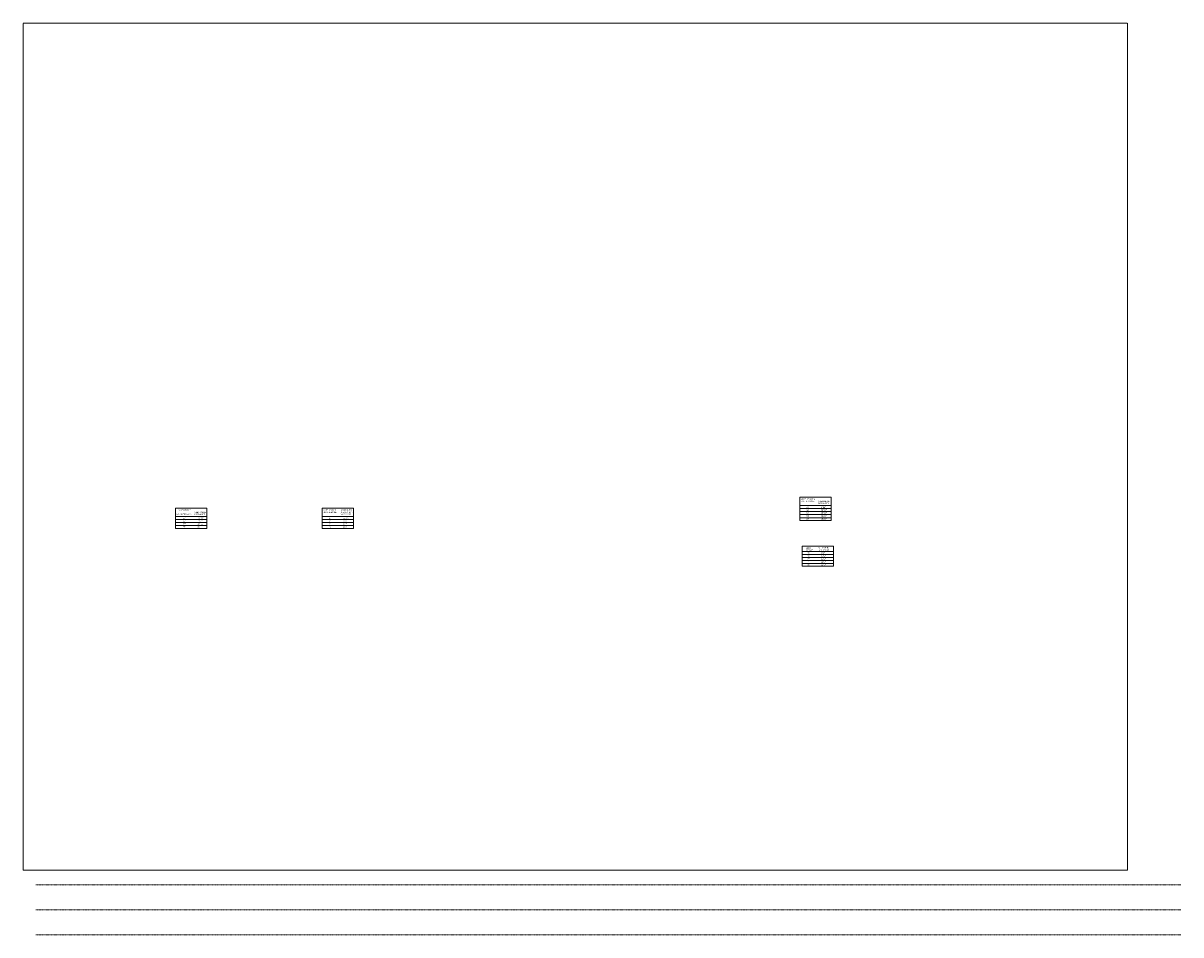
# Model space of a CAD drawing. Header units: inches. Extents: x 96 to 12395, y -564 to 20117.
# Tile 4 of 4: x 96 to 12395, y 10430 to 20117. Entities that reach past the tile are written whole.
import ezdxf

# ---------------------------------------------------------------- set-up
doc = ezdxf.new("R2010")
doc.units = ezdxf.units.IN
doc.header["$MEASUREMENT"] = 0
doc.linetypes.add('DASHED2', pattern=[0.375, 0.25, -0.125])
doc.linetypes.add('HIDDEN2', pattern=[0.1875, 0.125, -0.0625])
for name, color, linetype, lineweight in [('E-ISO-BLDG', 131, 'Continuous', 9), ('E-LPS-RSM', 30, 'DASHED2', 18), ('E-TEXT-STD', 7, 'Continuous', 18)]:
    doc.layers.add(name, color=color, linetype=linetype, lineweight=lineweight)
doc.styles.get("Standard").update_dxf_attribs({"font": 'arial.ttf'})

msp = doc.modelspace()

# ---------------------------------------------------------------- linework, layer by layer
at = {"layer": 'E-ISO-BLDG', "color": 7, "linetype": 'HIDDEN2'}
for p, q in [((231.64397, 10962.44978), (12394.91522, 10962.44978)), ((231.64397, 10696.43551), (12394.91522, 10696.43551)), ((231.64397, 10430.42119), (12394.91522, 10430.42119))]:
    msp.add_line(p, q, dxfattribs=at)
at = {"layer": 'E-LPS-RSM', "color": 7}
msp.add_lwpolyline([(95.708, 20116.92901), (11827.27564, 20116.92901), (11827.27564, 11118.87001), (95.708, 11118.87001)], close=True, dxfattribs=at)
at = {"layer": 'E-TEXT-STD', "color": 7}
for p, q in [((8347.40833, 14990.45604), (8679.92884, 14990.45604)), ((8347.40833, 14958.98995), (8679.92884, 14958.98995)), ((8347.40833, 14927.52385), (8679.92884, 14927.52385)), ((8347.40833, 14896.05775), (8679.92884, 14896.05775)), ((1714.16139, 14873.78855), (2046.6819, 14873.78855)), ((1714.16139, 14842.32246), (2046.6819, 14842.32246)), ((1714.16139, 14810.85636), (2046.6819, 14810.85636)), ((1714.16139, 14779.39027), (2046.6819, 14779.39027)), ((3271.58487, 14873.78855), (3604.10538, 14873.78855)), ((3271.58487, 14842.32246), (3604.10538, 14842.32246)), ((3271.58487, 14810.85636), (3604.10538, 14810.85636)), ((3271.58487, 14779.39027), (3604.10538, 14779.39027)), ((8347.40833, 14862.25872), (8679.92884, 14862.25872)), ((8372.36333, 14503.26935), (8704.88384, 14503.26935)), ((8372.36333, 14471.80326), (8704.88384, 14471.80326)), ((8372.36333, 14440.33716), (8704.88384, 14440.33716)), ((8372.36333, 14408.87107), (8704.88384, 14408.87107)), ((8372.36333, 14377.40497), (8704.88384, 14377.40497))]:
    msp.add_line(p, q, dxfattribs=at)
for points in [[(8347.40833, 15080.18845), (8679.92884, 15080.18845), (8679.92884, 14833.12556), (8347.40833, 14833.12556)], [(1714.16139, 14963.52096), (2046.6819, 14963.52096), (2046.6819, 14747.92417), (1714.16139, 14747.92417)], [(3271.58487, 14963.52096), (3604.10538, 14963.52096), (3604.10538, 14747.92417), (3271.58487, 14747.92417)], [(8372.36333, 14561.53567), (8704.88384, 14561.53567), (8704.88384, 14345.93888), (8372.36333, 14345.93888)]]:
    msp.add_lwpolyline(points, close=True, dxfattribs=at)

# ---------------------------------------------------------------- texts
at = {"layer": 'E-TEXT-STD', "color": 7, "char_height": 14, "attachment_point": 1}
for s, width, insert in [('\\pxqc;MAST HEIGHT +\\PAIR TERMINAL', 145.1751198, (8360.58964, 15067.19699)), ('CLEARANCE DISTANCES', 128.673475, (8541.99979, 15044.39818)), ('\\pxqc;MAST HEIGHT\\P+\\P24" AIR TERMINAL', 186.2308682, (1715.08297, 14950.5295)), ('CLEARANCE DISTANCES', 128.673475, (1916.65278, 14927.73069)), ('\\pxqc;MAST HEIGHT +\\PAIR TERMINAL', 145.1751198, (3284.76618, 14950.5295)), ('HORIZONTAL PROTECTION DISTANCES', 128.673475, (3466.17633, 14950.47751)), ("47'", 78.1613858, (8419.16249, 14981.15977)), ("52'", 49.645452, (8419.16249, 14949.04802)), ("57'", 49.645452, (8419.16249, 14920.00781)), ("62'", 49.645452, (8419.16249, 14887.78656)), ('5\'-11"', 78.1613858, (8571.75378, 14981.15977)), ('20\'-11"', 78.1613858, (8571.75378, 14886.76148)), ('10\'-11"', 78.1613858, (8571.75378, 14949.69367)), ('15\'-11"', 78.1613858, (8571.75378, 14918.22758)), ("47'", 78.1613858, (1796.40192, 14864.49228)), ("57'", 49.645452, (1796.40192, 14832.47348)), ("72'", 49.645452, (1796.40192, 14773.452)), ("67'", 49.645452, (1796.40192, 14804.9181)), ('30\'-11"', 78.1613858, (1950.36092, 14772.42693)), ('25\'-11"', 78.1613858, (1950.36092, 14803.89303)), ('15\'-11"', 78.1613858, (1950.36092, 14830.69325)), ('5\'-11"', 78.1613858, (1959.85985, 14864.49228)), ("47'", 78.1613858, (3343.33904, 14864.49228)), ("57'", 49.645452, (3343.33904, 14834.80642)), ("72'", 49.645452, (3343.33904, 14771.11907)), ("67'", 49.645452, (3343.33904, 14802.58516)), ('90\'-4"', 78.1613858, (3495.93032, 14833.02618)), ('94\'-5"', 78.1613858, (3495.93032, 14801.56009)), ('96\'-0"', 78.1613858, (3495.93032, 14770.09399)), ('84\'-10"', 78.1613858, (3495.93032, 14864.49228)), ("67'", 49.645452, (8419.16249, 14855.01823)), ('25\'-11"', 78.1613858, (8571.75378, 14855.29539)), ('MAST HEIGHT', 78.1613858, (8414.69194, 14548.54421)), ('CLEARANCE DISTANCES', 128.673475, (8547.36614, 14551.02238)), ("45'", 78.1613858, (8427.58521, 14493.97308)), ("50'", 49.645452, (8427.58521, 14461.86133)), ("55'", 49.645452, (8427.58521, 14432.82112)), ("60'", 49.645452, (8427.58521, 14400.59987)), ('22\'-7"', 78.1613858, (8575.6666, 14399.57479)), ('7\'-7"', 78.1613858, (8575.6666, 14493.97308)), ('12\'-7"', 78.1613858, (8575.6666, 14462.50699)), ('17\'-7"', 78.1613858, (8575.6666, 14431.04089)), ("65'", 49.645452, (8427.58521, 14367.83154)), ('27\'-7"', 78.1613858, (8575.6666, 14368.1087))]:
    msp.add_mtext_dynamic_manual_height_columns(s, width=width, gutter_width=48, heights=[0], dxfattribs=dict(at, insert=insert))

doc.saveas('drawing.dxf')
